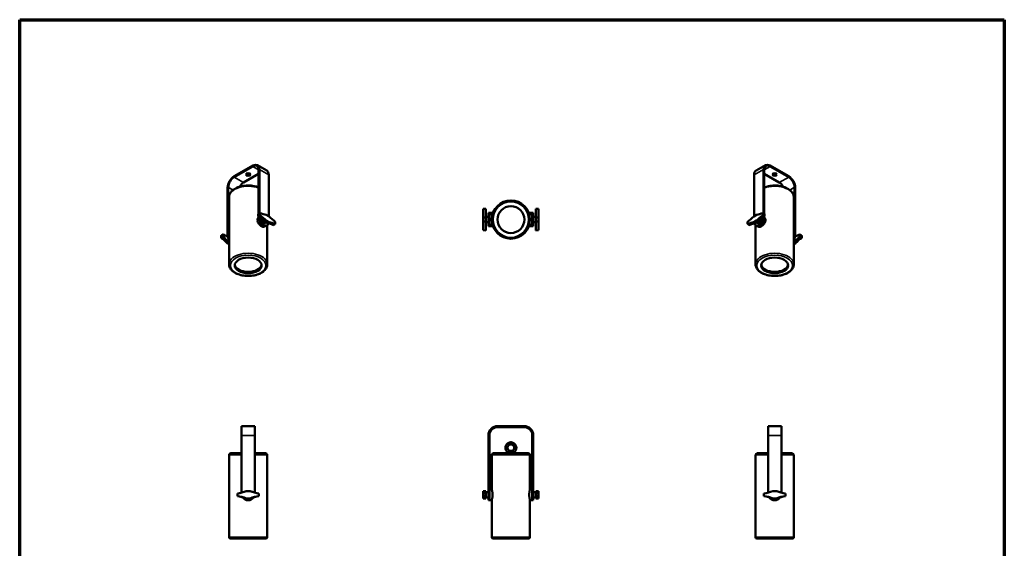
# Model space of a CAD drawing. Header units: millimetres. Extents: x 20 to 2980, y 20 to 2980.
# Tile 4 of 4: x 20 to 2980, y 1392 to 2980. Entities that reach past the tile are written whole.
import ezdxf

# ---------------------------------------------------------------- set-up
doc = ezdxf.new("R2010")
doc.units = ezdxf.units.MM
for name, color, linetype, lineweight in [('Border (ISO)', 7, 'Continuous', 70), ('Visible (ISO)', 7, 'Continuous', 50), ('Visible Narrow (ISO)', 7, 'Continuous', 35)]:
    doc.layers.add(name, color=color, linetype=linetype, lineweight=lineweight)

# ---------------------------------------------------------------- blocks, each defined once
blk = doc.blocks.new('Borders Chauvet')
at = {"layer": 'Border (ISO)'}
for p, q in [((20, 2980), (2980, 2980)), ((20, 20), (20, 2980)), ((2980, 2980), (2980, 20))]:
    blk.add_line(p, q, dxfattribs=at)

msp = doc.modelspace()

# ---------------------------------------------------------------- linework, layer by layer
at = {"layer": 'Visible (ISO)'}
for p, q in [((720.7, 2542), (664.8, 2509.7)), ((720.7, 2539.5), (664.8, 2507.3)), ((738.4, 2517.1), (693.1, 2490.9)), ((763, 2527), (734.7, 2543.3)), ((738.4, 2529.3), (738.4, 2397)), ((740.5, 2530.5), (740.5, 2398)), ((2262, 2543.3), (2233.7, 2527)), ((2256.2, 2530.5), (2256.2, 2398)), ((2258.3, 2529.3), (2258.3, 2397)), ((2303.5, 2490.9), (2258.3, 2517.1)), ((2331.8, 2509.7), (2276, 2542)), ((2331.8, 2507.3), (2276, 2539.5)), ((768.8, 2514.2), (768.8, 2389.8)), ((2227.9, 2514.2), (2227.9, 2389.8)), ((645, 2475.4), (645, 2332.5)), ((647.1, 2476.6), (647.1, 2333.8)), ((2349.5, 2476.6), (2349.5, 2333.8)), ((2351.6, 2475.4), (2351.6, 2332.5)), ((649.4, 2446.7), (649.4, 2245.3)), ((2347.2, 2446.7), (2347.2, 2245.3)), ((742.7, 2393), (742.7, 2399.1)), ((1421.1, 2412.3), (1413.8, 2412.1)), ((1413.8, 2385.7), (1413.8, 2412)), ((1421.1, 2412.3), (1421.1, 2385.8)), ((1429.1, 2359.8), (1429.1, 2399.8)), ((1432.1, 2399.8), (1429.1, 2399.8)), ((1432.1, 2399.8), (1442.7, 2399.8)), ((1432.1, 2399.8), (1432.1, 2359.8)), ((1561.1, 2399.8), (1550.5, 2399.8)), ((1561.1, 2359.8), (1561.1, 2399.8)), ((1561.1, 2399.8), (1564.1, 2399.8)), ((1564.1, 2399.8), (1564.1, 2359.8)), ((1579.5, 2412.1), (1572.1, 2412.3)), ((1572.1, 2385.8), (1572.1, 2412.3)), ((1579.5, 2412.1), (1579.5, 2385.8)), ((2254, 2399.1), (2254, 2393)), ((737.3, 2389.9), (737.3, 2396.4)), ((738.4, 2389.1), (738.4, 2386.4)), ((756, 2373.4), (761.3, 2376.5)), ((764.5, 2368.5), (756, 2373.4)), ((758.4, 2369.9), (760.3, 2370.9)), ((769.7, 2389.2), (761.3, 2394.1)), ((761.3, 2376.5), (769.7, 2371.7)), ((764.5, 2368.5), (769.7, 2371.7)), ((788.3, 2372.8), (788.3, 2366.6)), ((1421.1, 2385.8), (1413.8, 2385.8)), ((1413.8, 2373.9), (1413.8, 2385.8)), ((1421.1, 2373.8), (1413.8, 2373.9)), ((1413.8, 2347.6), (1413.8, 2373.9)), ((1429.1, 2387.6), (1421.1, 2387.8)), ((1421.1, 2385.8), (1421.1, 2373.8)), ((1421.1, 2373.8), (1421.1, 2347.3)), ((1429.1, 2372.1), (1421.1, 2371.8)), ((1432.1, 2396.1), (1441.5, 2396.1)), ((1551.8, 2396.1), (1561.1, 2396.1)), ((1564.1, 2387.6), (1572.1, 2387.8)), ((1564.1, 2372.1), (1572.1, 2371.8)), ((1572.1, 2385.8), (1579.5, 2385.8)), ((1572.1, 2373.8), (1572.1, 2385.8)), ((1572.1, 2373.8), (1579.5, 2373.9)), ((1572.1, 2347.3), (1572.1, 2373.8)), ((1579.5, 2385.8), (1579.5, 2373.9)), ((1579.5, 2373.9), (1579.5, 2347.6)), ((2208.4, 2366.6), (2208.4, 2372.8)), ((2235.4, 2394.1), (2226.9, 2389.2)), ((2226.9, 2371.7), (2235.4, 2376.5)), ((2232.1, 2368.5), (2226.9, 2371.7)), ((2240.6, 2373.4), (2232.1, 2368.5)), ((2240.6, 2373.4), (2235.4, 2376.5)), ((2238.2, 2369.9), (2236.3, 2370.9)), ((2258.3, 2389.1), (2258.3, 2386.4)), ((2259.3, 2396.4), (2259.3, 2389.9)), ((754.8, 2358), (758.3, 2360)), ((762.5, 2360.9), (764.6, 2362.2)), ((764.4, 2362), (764.4, 2245.3)), ((1413.8, 2347.6), (1421.1, 2347.3)), ((1432.1, 2359.8), (1429.1, 2359.8)), ((1432.1, 2363.6), (1441.5, 2363.6)), ((1432.1, 2359.8), (1442.7, 2359.8)), ((1561.1, 2359.8), (1550.5, 2359.8)), ((1551.8, 2363.6), (1561.1, 2363.6)), ((1561.1, 2359.8), (1564.1, 2359.8)), ((1572.1, 2347.3), (1579.5, 2347.6)), ((2234.1, 2360.9), (2232, 2362.2)), ((2232.2, 2362), (2232.2, 2245.3)), ((2238.3, 2360), (2241.8, 2358)), ((625.5, 2331.5), (625.5, 2325.3)), ((630.5, 2334.8), (630.5, 2328.2)), ((649.3, 2311.7), (644.1, 2308.9)), ((649.4, 2305.8), (644.1, 2308.9)), ((649.3, 2311.7), (649.4, 2311.6)), ((2347.2, 2311.6), (2347.4, 2311.7)), ((2352.5, 2308.9), (2347.2, 2305.8)), ((2347.4, 2311.7), (2352.5, 2308.9)), ((2366.1, 2328.2), (2366.1, 2334.8)), ((2371.1, 2325.3), (2371.1, 2331.5)), ((726.9, 1759.7), (686.9, 1759.7)), ((686.9, 1759.7), (686.9, 1731.7)), ((726.9, 1759.7), (726.9, 1731.7)), ((1536.1, 1759.7), (1457.1, 1759.7)), ((1536.1, 1756.7), (1457.1, 1756.7)), ((2309.7, 1759.7), (2269.7, 1759.7)), ((2269.7, 1759.7), (2269.7, 1731.7)), ((2309.7, 1759.7), (2309.7, 1731.7)), ((686.9, 1731.7), (686.9, 1559.8)), ((726.9, 1731.7), (726.9, 1559.8)), ((1429.1, 1731.7), (1429.1, 1556.7)), ((1432.1, 1731.7), (1432.1, 1556.7)), ((1561.1, 1731.7), (1561.1, 1556.7)), ((1564.1, 1731.7), (1564.1, 1556.7)), ((2269.7, 1731.7), (2269.7, 1559.8)), ((2309.7, 1731.7), (2309.7, 1559.8)), ((649.4, 1672.8), (649.4, 1426.1)), ((654.4, 1677.8), (686.9, 1677.8)), ((726.9, 1677.8), (759.4, 1677.8)), ((764.4, 1672.8), (764.4, 1426.1)), ((1439.1, 1672.8), (1439.1, 1569.4)), ((1444.1, 1677.8), (1549.1, 1677.8)), ((1489, 1677.8), (1489, 1680.1)), ((1489.7, 1683.5), (1503.6, 1683.5)), ((1495, 1685.5), (1493.9, 1685.2)), ((1498.3, 1685.5), (1495, 1685.5)), ((1498.3, 1685.5), (1499.4, 1685.2)), ((1504.3, 1677.8), (1504.3, 1680.1)), ((1554.1, 1672.8), (1554.1, 1569.4)), ((2232.2, 1672.8), (2232.2, 1426.1)), ((2237.2, 1677.8), (2269.7, 1677.8)), ((2309.7, 1677.8), (2342.2, 1677.8)), ((2347.2, 1672.8), (2347.2, 1426.1)), ((1432.1, 1569.4), (1439.1, 1569.4)), ((1554.1, 1569.4), (1561.1, 1569.4)), ((674.4, 1549.2), (674.4, 1557.2)), ((674.6, 1549.4), (674.6, 1557)), ((700.9, 1564.2), (712.9, 1564.2)), ((700.9, 1564.2), (700.9, 1563.9)), ((712.8, 1563.9), (700.9, 1563.9)), ((700.9, 1542.4), (712.8, 1542.4)), ((700.9, 1542.2), (700.9, 1542.4)), ((712.9, 1542.2), (700.9, 1542.2)), ((712.8, 1563.9), (712.9, 1564.2)), ((712.9, 1542.2), (712.8, 1542.4)), ((739.1, 1557), (739.1, 1549.4)), ((739.4, 1557.2), (739.4, 1549.2)), ((1413.8, 1563.9), (1421.1, 1564.2)), ((1413.8, 1557), (1413.8, 1563.9)), ((1413.8, 1557), (1413.8, 1549.4)), ((1413.8, 1542.4), (1413.8, 1549.4)), ((1421.1, 1542.2), (1413.8, 1542.4)), ((1421.1, 1564.2), (1421.1, 1557.2)), ((1429.1, 1560.9), (1421.1, 1561.2)), ((1421.1, 1557.2), (1421.1, 1549.2)), ((1421.1, 1549.2), (1421.1, 1542.2)), ((1429.1, 1545.5), (1421.1, 1545.2)), ((1429.1, 1536.7), (1429.1, 1556.7)), ((1432.1, 1556.7), (1432.1, 1536.7)), ((1561.1, 1536.7), (1561.1, 1556.7)), ((1564.1, 1560.9), (1572.1, 1561.2)), ((1564.1, 1556.7), (1564.1, 1536.7)), ((1564.1, 1545.5), (1572.1, 1545.2)), ((1572.1, 1564.2), (1579.5, 1563.9)), ((1572.1, 1557.2), (1572.1, 1564.2)), ((1572.1, 1549.2), (1572.1, 1557.2)), ((1572.1, 1542.2), (1572.1, 1549.2)), ((1572.1, 1542.2), (1579.5, 1542.4)), ((1579.5, 1563.9), (1579.5, 1557)), ((1579.5, 1549.4), (1579.5, 1557)), ((1579.5, 1549.4), (1579.5, 1542.4)), ((2257.2, 1549.2), (2257.2, 1557.2)), ((2257.5, 1549.4), (2257.5, 1557)), ((2283.7, 1564.2), (2295.7, 1564.2)), ((2283.7, 1564.2), (2283.8, 1563.9)), ((2283.7, 1542.2), (2283.8, 1542.4)), ((2295.7, 1542.2), (2283.7, 1542.2)), ((2295.7, 1563.9), (2283.8, 1563.9)), ((2283.8, 1542.4), (2295.7, 1542.4)), ((2295.7, 1563.9), (2295.7, 1564.2)), ((2295.7, 1542.2), (2295.7, 1542.4)), ((2322, 1557), (2322, 1549.4)), ((2322.2, 1557.2), (2322.2, 1549.2)), ((1432.1, 1536.7), (1429.1, 1536.7)), ((1432.1, 1537), (1439.1, 1537)), ((1439.1, 1537), (1439.1, 1426.1)), ((1554.1, 1537), (1561.1, 1537)), ((1554.1, 1537), (1554.1, 1426.1)), ((1561.1, 1536.7), (1564.1, 1536.7)), ((760.4, 1422.1), (653.4, 1422.1)), ((1550.1, 1422.1), (1443.1, 1422.1)), ((2343.2, 1422.1), (2236.2, 1422.1))]:
    msp.add_line(p, q, dxfattribs=at)
for radius in [57.5, 40.5]:
    msp.add_circle((1496.6, 2379.8), radius, dxfattribs=at)
for centre, radius, start, end in [((1457.1, 1731.7), 28, 90, 180), ((1457.1, 1731.7), 25, 90, 180), ((1536.1, 1731.7), 28, 0, 90), ((1536.1, 1731.7), 25, 0, 90), ((654.4, 1672.8), 5, 90, 180), ((759.4, 1672.8), 5, 0, 90), ((1444.1, 1672.8), 5, 90, 180), ((1549.1, 1672.8), 5, 0, 90), ((2237.2, 1672.8), 5, 90, 180), ((2342.2, 1672.8), 5, 0, 90), ((649.5, 1705.1), 150, 279.5547, 290.0388), ((649.5, 1401.3), 150, 69.9612, 80.4453), ((649.5, 1705.1), 150.3, 279.6375, 290.0215), ((649.5, 1401.3), 150.3, 69.9785, 80.3625), ((706.9, 1556.7), 20, 213.5567, 326.4433), ((764.3, 1705.1), 150.3, 249.9785, 260.3625), ((764.3, 1401.3), 150.3, 99.6375, 110.0215), ((764.3, 1705.1), 150, 249.9612, 260.4453), ((764.3, 1401.3), 150, 99.5547, 110.0388), ((2232.3, 1705.1), 150, 279.5547, 290.0388), ((2232.3, 1401.3), 150, 69.9612, 80.4453), ((2232.3, 1705.1), 150.3, 279.6375, 290.0215), ((2232.3, 1401.3), 150.3, 69.9785, 80.3625), ((2289.7, 1556.7), 20, 213.5567, 326.4433), ((2347.1, 1705.1), 150, 249.9612, 260.4453), ((2347.1, 1705.1), 150.3, 249.9785, 260.3625), ((2347.1, 1401.3), 150.3, 99.6375, 110.0215), ((2347.1, 1401.3), 150, 99.5547, 110.0388), ((653.4, 1426.1), 4, 180, 270), ((760.4, 1426.1), 4, 270, 0), ((1443.1, 1426.1), 4, 180, 270), ((1550.1, 1426.1), 4, 270, 0), ((2236.2, 1426.1), 4, 180, 270), ((2343.2, 1426.1), 4, 270, 0)]:
    msp.add_arc(centre, radius, start, end, dxfattribs=at)
for centre, major_axis, start_param, end_param in [((2276, 2519.1), (-14, 24.2), 5.497787, 7.068583), ((706.9, 2517.7), (-6.5, 0), 0.332447, 2.809146), ((720.7, 2519.1), (14, 24.2), 5.497787, 7.068583), ((720.7, 2519.1), (12.5, 21.7), 5.497787, 7.068583), ((749, 2502.8), (14, 24.2), 5.497787, 6.283185), ((2247.7, 2502.8), (-14, 24.2), 0, 0.785398), ((2276, 2519.1), (-12.5, 21.7), 5.497787, 7.068583), ((2289.7, 2517.7), (-6.5, 0), 0.332447, 2.809146), ((664.8, 2486.8), (14, 24.2), 0.785398, 2.356194), ((664.8, 2486.8), (12.5, 21.7), 0.785398, 2.356194), ((693.1, 2470.5), (12.5, 21.7), 0.785398, 1.544109), ((2303.5, 2470.5), (-12.5, 21.7), 4.739077, 5.497787), ((2331.8, 2486.8), (-14, 24.2), 3.926991, 5.497787), ((2331.8, 2486.8), (-12.5, 21.7), 3.926991, 5.497787), ((724.9, 2530.4), (-75.1, 130.1), 2.524401, 2.705635), ((2271.7, 2530.4), (-75.1, -130.1), 0.435957, 0.617191), ((719.7, 2279.3), (-75, 129.9), 5.148044, 5.331026), ((752.5, 2378.3), (10, -17.3), 3.926991, 6.283185), ((754.6, 2379.5), (10, -17.3), 3.94343, 6.835085), ((724.9, 2282.3), (75.1, -130.1), 2.006754, 2.187987), ((754.6, 2376.6), (3.86, -6.69), 3.904466, 6.25849), ((800.9, 2232.4), (-75, 129.9), 5.664549, 5.84753), ((806.1, 2483.5), (-75.1, 130.1), 2.006754, 2.187987), ((806.1, 2235.4), (75.1, -130.1), 2.524401, 2.705635), ((2190.6, 2483.5), (-75.1, -130.1), 0.953605, 1.134839), ((2190.6, 2235.4), (75.1, 130.1), 0.435957, 0.617191), ((2195.8, 2232.4), (-75, -129.9), 3.577248, 3.760229), ((2242, 2379.5), (-10, -17.3), 5.731285, 8.622941), ((2244.1, 2378.3), (-10, -17.3), 0, 2.356194), ((2271.7, 2282.3), (75.1, 130.1), 0.953605, 1.134839), ((2242, 2376.6), (-3.86, -6.69), 0.024695, 2.378719), ((2276.9, 2279.3), (-75, -129.9), 4.093752, 4.276734), ((607.7, 2214.6), (-75.1, 130.1), 5.148346, 5.32958), ((612.9, 2465.7), (-75, 129.9), 2.522956, 2.664767), ((612.9, 2217.6), (75, -129.9), 2.006452, 2.189433), ((659.2, 2324.4), (10, -17.3), 3.926991, 4.735104), ((661.3, 2325.6), (-10, 17.3), 0.785398, 1.357317), ((653.5, 2318.2), (-4, 6.93), 0.85079, 1.542019), ((2335.3, 2325.6), (-10, -17.3), 1.784276, 2.356194), ((2337.5, 2324.4), (10, 17.3), 4.689674, 5.497787), ((2343.1, 2318.2), (-4, -6.93), 1.599574, 2.290802), ((2383.7, 2217.6), (75, 129.9), 0.95216, 1.135141), ((2383.7, 2465.7), (-75, -129.9), 0.476826, 0.618637), ((2388.9, 2214.6), (-75.1, -130.1), 4.095198, 4.276432), ((706.9, 2246.1), (40.5, 0), 3.229001, 6.195777), ((2289.7, 2246.1), (40.5, 0), 3.229001, 6.195777)]:
    msp.add_ellipse(centre, major_axis=major_axis, ratio=0.57735, start_param=start_param, end_param=end_param, dxfattribs=at)
for centre, major_axis in [((706.9, 2515.2), (-6.5, 0)), ((2289.7, 2515.2), (6.5, 0)), ((706.9, 2242), (40.5, 0)), ((2289.7, 2242), (40.5, 0))]:
    msp.add_ellipse(centre, major_axis=major_axis, ratio=0.57735, dxfattribs=at)
for points, knots in [([(649.4, 2446.7), (649.4, 2450.3), (650.3, 2453.8), (653.6, 2460.7), (656.2, 2463.9), (662.9, 2470), (667.3, 2472.8), (677.1, 2477.3), (682.7, 2479), (694.4, 2481.4), (700.5, 2482), (712.8, 2482), (718.9, 2481.5), (729.5, 2479.4), (734.1, 2478.1), (738.4, 2476.4)], [2.356194, 2.356194, 2.356194, 2.356194, 2.630841, 2.630841, 2.927649, 2.927649, 3.255745, 3.255745, 3.590578, 3.590578, 3.92317, 3.92317, 4.254582, 4.254582, 4.526685, 4.526685, 4.526685, 4.526685]), ([(2258.3, 2476.4), (2262.4, 2478), (2266.8, 2479.3), (2277.3, 2481.4), (2283.4, 2482), (2295.6, 2482), (2301.8, 2481.5), (2313.4, 2479.2), (2319, 2477.5), (2329, 2473), (2333.5, 2470.2), (2340.7, 2463.8), (2343.5, 2460.1), (2346.5, 2453.1), (2347.2, 2449.9), (2347.2, 2446.7)], [1.756501, 1.756501, 1.756501, 1.756501, 2.019782, 2.019782, 2.352373, 2.352373, 2.683785, 2.683785, 3.016318, 3.016318, 3.351118, 3.351118, 3.679473, 3.679473, 3.926991, 3.926991, 3.926991, 3.926991]), ([(734.4, 2378.2), (734.4, 2379), (734.5, 2379.9), (734.9, 2381.5), (735.2, 2382.2), (735.9, 2383.6), (736.4, 2384.2), (737.4, 2385.2), (737.8, 2385.6), (738.4, 2386)], [0, 0, 0, 0, 0.307328, 0.307328, 0.614656, 0.614656, 0.921984, 0.921984, 1.185377, 1.185377, 1.185377, 1.185377]), ([(754.8, 2358), (754.4, 2357.8), (754, 2357.6), (752.9, 2357.5), (752.3, 2357.5), (751.1, 2357.7), (750.4, 2357.9), (749, 2358.5), (748.3, 2358.9), (746.8, 2359.7), (746.1, 2360.2), (744.5, 2361.4), (743.7, 2362), (742.1, 2363.4), (741.4, 2364.2), (739.9, 2365.7), (739.2, 2366.6), (738, 2368.2), (737.4, 2369.1), (736.4, 2370.9), (735.9, 2371.8), (735.2, 2373.7), (734.9, 2374.6), (734.5, 2376.5), (734.4, 2377.4), (734.4, 2378.2)], [6.145994, 6.145994, 6.145994, 6.145994, 6.453251, 6.453251, 6.760508, 6.760508, 7.067766, 7.067766, 7.375023, 7.375023, 7.68228, 7.68228, 7.989537, 7.989537, 8.296794, 8.296794, 8.604052, 8.604052, 8.91138, 8.91138, 9.218708, 9.218708, 9.526036, 9.526036, 9.833364, 9.833364, 9.833364, 9.833364]), ([(2262.2, 2378.2), (2262.2, 2377.4), (2262.1, 2376.5), (2261.7, 2374.6), (2261.4, 2373.7), (2260.7, 2371.8), (2260.2, 2370.9), (2259.2, 2369.1), (2258.6, 2368.2), (2257.4, 2366.6), (2256.7, 2365.7), (2255.3, 2364.2), (2254.5, 2363.4), (2252.9, 2362), (2252.1, 2361.4), (2250.6, 2360.2), (2249.8, 2359.7), (2248.4, 2358.9), (2247.6, 2358.5), (2246.2, 2357.9), (2245.5, 2357.7), (2244.3, 2357.5), (2243.7, 2357.5), (2242.7, 2357.6), (2242.2, 2357.8), (2241.8, 2358)], [0, 0, 0, 0, 0.307328, 0.307328, 0.614656, 0.614656, 0.921984, 0.921984, 1.229312, 1.229312, 1.536569, 1.536569, 1.843827, 1.843827, 2.151084, 2.151084, 2.458341, 2.458341, 2.765598, 2.765598, 3.072855, 3.072855, 3.380113, 3.380113, 3.68737, 3.68737, 3.68737, 3.68737]), ([(2258.3, 2386), (2258.8, 2385.6), (2259.3, 2385.2), (2260.2, 2384.2), (2260.7, 2383.6), (2261.4, 2382.2), (2261.7, 2381.5), (2262.1, 2379.9), (2262.2, 2379), (2262.2, 2378.2)], [8.647987, 8.647987, 8.647987, 8.647987, 8.91138, 8.91138, 9.218708, 9.218708, 9.526036, 9.526036, 9.833364, 9.833364, 9.833364, 9.833364]), ([(649.4, 2245.3), (649.4, 2241.7), (650.3, 2238.2), (653.7, 2231.4), (656.3, 2228.1), (663.2, 2222.1), (667.6, 2219.4), (677.5, 2215), (683.1, 2213.3), (694.8, 2211), (700.9, 2210.4), (713.2, 2210.4), (719.3, 2211), (730.9, 2213.3), (736.5, 2215), (746.4, 2219.5), (750.8, 2222.3), (757.9, 2228.6), (760.7, 2232.1), (763.7, 2239), (764.4, 2242.1), (764.4, 2245.3)], [3.926991, 3.926991, 3.926991, 3.926991, 4.209263, 4.209263, 4.511569, 4.511569, 4.838997, 4.838997, 5.170781, 5.170781, 5.500688, 5.500688, 5.829701, 5.829701, 6.159634, 6.159634, 6.491428, 6.491428, 6.818534, 6.818534, 7.068583, 7.068583, 7.068583, 7.068583]), ([(2232.2, 2245.3), (2232.2, 2241.7), (2233.1, 2238.2), (2236.6, 2231.4), (2239.2, 2228.1), (2246.1, 2222.1), (2250.4, 2219.4), (2260.3, 2215), (2265.9, 2213.3), (2277.6, 2211), (2283.8, 2210.4), (2296, 2210.4), (2302.1, 2211), (2313.8, 2213.3), (2319.3, 2215), (2329.2, 2219.5), (2333.6, 2222.3), (2340.8, 2228.6), (2343.5, 2232.1), (2346.5, 2239), (2347.2, 2242.1), (2347.2, 2245.3)], [5.497787, 5.497787, 5.497787, 5.497787, 5.780059, 5.780059, 6.082365, 6.082365, 6.409793, 6.409793, 6.741577, 6.741577, 7.071485, 7.071485, 7.400497, 7.400497, 7.73043, 7.73043, 8.062224, 8.062224, 8.38933, 8.38933, 8.63938, 8.63938, 8.63938, 8.63938]), ([(1489, 1680.1), (1488.8, 1680.2), (1487.9, 1680.7), (1486.3, 1681.8), (1484.5, 1683.4), (1483, 1685.3), (1481.7, 1687.4), (1480.8, 1689.7), (1480.3, 1692.1), (1480.1, 1693.7), (1480.1, 1694.5)], [0.6539455, 0.6539455, 0.6539455, 0.6539455, 0.6666667, 0.7142857, 0.7619048, 0.8095238, 0.8571429, 0.9047619, 0.952381, 1, 1, 1, 1]), ([(1493.9, 1685.2), (1493.6, 1685.3), (1492.8, 1685.5), (1491.6, 1686.1), (1490.3, 1686.9), (1489.2, 1687.9), (1488.3, 1689), (1487.6, 1690.3), (1487, 1691.7), (1486.7, 1693.1), (1486.6, 1694.1), (1486.6, 1694.5)], [0.5885583, 0.5885583, 0.5885583, 0.5885583, 0.6190476, 0.6666667, 0.7142857, 0.7619048, 0.8095238, 0.8571429, 0.9047619, 0.952381, 1, 1, 1, 1]), ([(1506.6, 1694.5), (1506.6, 1694.1), (1506.6, 1693.1), (1506.2, 1691.7), (1505.7, 1690.3), (1504.9, 1689), (1504, 1687.9), (1502.9, 1686.9), (1501.7, 1686.1), (1500.5, 1685.5), (1499.7, 1685.3), (1499.4, 1685.2)], [0, 0, 0, 0, 0.115737, 0.231474, 0.347211, 0.462948, 0.578685, 0.694422, 0.810159, 0.925896, 1, 1, 1, 1]), ([(1513.1, 1694.5), (1513.1, 1693.7), (1513, 1692.1), (1512.4, 1689.7), (1511.5, 1687.4), (1510.3, 1685.3), (1508.7, 1683.4), (1506.9, 1681.8), (1505.4, 1680.7), (1504.5, 1680.2), (1504.3, 1680.1)], [0, 0, 0, 0, 0.137606, 0.275211, 0.412817, 0.550422, 0.688028, 0.825634, 0.963239, 1, 1, 1, 1]), ([(1489, 1680.1), (1489, 1680.1), (1489, 1680.2), (1489.1, 1680.4), (1489.1, 1680.5), (1489.3, 1680.9), (1489.4, 1681.2), (1489.5, 1681.7), (1489.6, 1682), (1489.7, 1682.8), (1489.7, 1683.2), (1489.7, 1683.5)], [-0.8245874, -0.8245874, -0.8245874, -0.8245874, -0.6406828, -0.6406828, -0.4564138, -0.4564138, -0.2398483, -0.2398483, -0.1094375, -0.1094375, -0.000001, -0.000001, -0.000001, -0.000001]), ([(1493.9, 1685.2), (1493.9, 1685.2), (1493.8, 1685.2), (1493.8, 1685.1), (1493.7, 1685.1), (1493.5, 1684.9), (1493.3, 1684.8), (1492.6, 1684.5), (1492.1, 1684.3), (1491.4, 1684.1), (1491, 1684), (1490.4, 1683.7), (1490, 1683.6), (1489.7, 1683.5)], [0.000001, 0.000001, 0.000001, 0.000001, 0.0607559, 0.0607559, 0.1260255, 0.1260255, 0.2184778, 0.2184778, 0.3089656, 0.3089656, 0.3678887, 0.3678887, 0.4261881, 0.4261881, 0.4261881, 0.4261881]), ([(1503.6, 1683.5), (1503.1, 1683.7), (1502.6, 1683.8), (1501.7, 1684.1), (1501.3, 1684.3), (1500.6, 1684.5), (1500.2, 1684.7), (1499.8, 1684.9), (1499.7, 1685), (1499.5, 1685.1), (1499.5, 1685.1), (1499.4, 1685.2), (1499.4, 1685.2), (1499.4, 1685.2)], [0.000001, 0.000001, 0.000001, 0.000001, 0.1442456, 0.1442456, 0.285153, 0.285153, 0.3941745, 0.3941745, 0.4440303, 0.4440303, 0.4785987, 0.4785987, 0.5124759, 0.5124759, 0.5124759, 0.5124759]), ([(1503.6, 1683.5), (1503.5, 1683.2), (1503.6, 1682.8), (1503.7, 1682), (1503.7, 1681.7), (1503.9, 1681.2), (1504, 1680.9), (1504.1, 1680.5), (1504.2, 1680.4), (1504.3, 1680.2), (1504.3, 1680.1), (1504.3, 1680.1)], [-0.5007134, -0.5007134, -0.5007134, -0.5007134, -0.4213638, -0.4213638, -0.3279547, -0.3279547, -0.1942602, -0.1942602, -0.0970518, -0.0970518, -0.000001, -0.000001, -0.000001, -0.000001]), ([(1439.1, 1569.4), (1439.1, 1569.4), (1439.2, 1569.3), (1439.3, 1568.9), (1439.4, 1568.6), (1439.6, 1567.7), (1439.7, 1567.2), (1440, 1566), (1440.1, 1565.4), (1440.4, 1563.9), (1440.6, 1563.1), (1440.9, 1561.4), (1441, 1560.4), (1441.2, 1558.4), (1441.3, 1557.4), (1441.4, 1555.3), (1441.5, 1554.2), (1441.5, 1553.2)], [7.375023, 7.375023, 7.375023, 7.375023, 7.68228, 7.68228, 7.989537, 7.989537, 8.296794, 8.296794, 8.604052, 8.604052, 8.91138, 8.91138, 9.218708, 9.218708, 9.526036, 9.526036, 9.833364, 9.833364, 9.833364, 9.833364]), ([(1551.8, 1553.2), (1551.8, 1554.2), (1551.8, 1555.3), (1551.9, 1557.4), (1552, 1558.4), (1552.3, 1560.4), (1552.4, 1561.4), (1552.7, 1563.1), (1552.8, 1563.9), (1553.1, 1565.4), (1553.3, 1566), (1553.5, 1567.2), (1553.7, 1567.7), (1553.9, 1568.6), (1554, 1568.9), (1554.1, 1569.3), (1554.1, 1569.4), (1554.1, 1569.4)], [0, 0, 0, 0, 0.307328, 0.307328, 0.614656, 0.614656, 0.921984, 0.921984, 1.229312, 1.229312, 1.536569, 1.536569, 1.843827, 1.843827, 2.151084, 2.151084, 2.458341, 2.458341, 2.458341, 2.458341]), ([(1441.5, 1553.2), (1441.5, 1552.2), (1441.4, 1551.1), (1441.3, 1549), (1441.2, 1548), (1441, 1546), (1440.9, 1545), (1440.6, 1543.2), (1440.4, 1542.4), (1440.1, 1541), (1440, 1540.3), (1439.7, 1539.1), (1439.6, 1538.6), (1439.4, 1537.8), (1439.3, 1537.5), (1439.2, 1537.1), (1439.1, 1537), (1439.1, 1537)], [0, 0, 0, 0, 0.307328, 0.307328, 0.614656, 0.614656, 0.921984, 0.921984, 1.229312, 1.229312, 1.536569, 1.536569, 1.843827, 1.843827, 2.151084, 2.151084, 2.458341, 2.458341, 2.458341, 2.458341]), ([(1554.1, 1537), (1554.1, 1537), (1554.1, 1537.1), (1554, 1537.5), (1553.9, 1537.8), (1553.7, 1538.6), (1553.5, 1539.1), (1553.3, 1540.3), (1553.1, 1541), (1552.8, 1542.4), (1552.7, 1543.2), (1552.4, 1545), (1552.3, 1546), (1552, 1548), (1551.9, 1549), (1551.8, 1551.1), (1551.8, 1552.2), (1551.8, 1553.2)], [7.375023, 7.375023, 7.375023, 7.375023, 7.68228, 7.68228, 7.989537, 7.989537, 8.296794, 8.296794, 8.604052, 8.604052, 8.91138, 8.91138, 9.218708, 9.218708, 9.526036, 9.526036, 9.833364, 9.833364, 9.833364, 9.833364])]:
    msp.add_open_spline(points, degree=3, knots=knots, dxfattribs=at)
for points, degree in [([(742.7, 2399.1), (740, 2397.8), (737.3, 2396.4)], 2), ([(742.7, 2393), (740, 2391.4), (737.3, 2389.9)], 2), ([(2259.3, 2389.9), (2256.6, 2391.4), (2254, 2393)], 2), ([(783.3, 2363.3), (785.8, 2365), (788.3, 2366.6)], 2), ([(2208.4, 2366.6), (2210.9, 2365), (2213.4, 2363.3)], 2), ([(630.5, 2328.2), (628, 2326.8), (625.5, 2325.3)], 2), ([(2371.1, 2331.5), (2368.6, 2333.1), (2366.1, 2334.8)], 2), ([(2371.1, 2325.3), (2368.6, 2326.8), (2366.1, 2328.2)], 2), ([(1480.1, 1694.5), (1480.1, 1695.4), (1480.3, 1697), (1480.8, 1699.4), (1481.7, 1701.6), (1483, 1703.7), (1484.5, 1705.7), (1486.3, 1707.3), (1488.4, 1708.7), (1490.6, 1709.7), (1493, 1710.4), (1495.4, 1710.8), (1497.9, 1710.8), (1500.3, 1710.4), (1502.7, 1709.7), (1504.9, 1708.7), (1506.9, 1707.3), (1508.7, 1705.7), (1510.3, 1703.7), (1511.5, 1701.6), (1512.4, 1699.4), (1513, 1697), (1513.1, 1695.4), (1513.1, 1694.5)], 3), ([(1486.6, 1694.5), (1486.6, 1695), (1486.7, 1696), (1487, 1697.4), (1487.6, 1698.8), (1488.3, 1700), (1489.2, 1701.2), (1490.3, 1702.2), (1491.6, 1703), (1492.9, 1703.6), (1494.4, 1704.1), (1495.9, 1704.3), (1497.4, 1704.3), (1498.9, 1704.1), (1500.3, 1703.6), (1501.7, 1703), (1502.9, 1702.2), (1504, 1701.2), (1504.9, 1700), (1505.7, 1698.8), (1506.2, 1697.4), (1506.6, 1696), (1506.6, 1695), (1506.6, 1694.5)], 3), ([(674.6, 1557), (674.5, 1557.1), (674.4, 1557.2)], 2), ([(674.6, 1549.4), (674.5, 1549.3), (674.4, 1549.2)], 2), ([(739.4, 1549.2), (739.3, 1549.3), (739.1, 1549.4)], 2), ([(1421.1, 1549.2), (1417.5, 1549.3), (1413.8, 1549.4)], 2), ([(1579.5, 1557), (1575.8, 1557.1), (1572.1, 1557.2)], 2), ([(1579.5, 1549.4), (1575.8, 1549.3), (1572.1, 1549.2)], 2), ([(2257.5, 1557), (2257.4, 1557.1), (2257.2, 1557.2)], 2), ([(2257.5, 1549.4), (2257.4, 1549.3), (2257.2, 1549.2)], 2), ([(2322.2, 1549.2), (2322.1, 1549.3), (2322, 1549.4)], 2)]:
    msp.add_open_spline(points, degree=degree, dxfattribs=at)
for points in [[(2254, 2399.1), (2256.6, 2397.8), (2259.3, 2396.4)], [(625.5, 2331.5), (628, 2333.1), (630.5, 2334.8)], [(739.1, 1557), (739.3, 1557.1), (739.4, 1557.2)], [(1413.8, 1557), (1417.5, 1557.1), (1421.1, 1557.2)], [(2322, 1557), (2322.1, 1557.1), (2322.2, 1557.2)]]:
    msp.add_rational_spline(points, [1, 1.00000000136, 1], degree=2, dxfattribs=at)
at = {"layer": 'Visible Narrow (ISO)'}
for p, q in [((720.7, 2542), (720.7, 2539.5)), ((738.4, 2529.3), (720.7, 2539.5)), ((740.5, 2530.5), (738.4, 2529.3)), ((768.8, 2514.2), (740.5, 2530.5)), ((2256.2, 2530.5), (2227.9, 2514.2)), ((2256.2, 2530.5), (2258.3, 2529.3)), ((2276, 2539.5), (2258.3, 2529.3)), ((2276, 2542), (2276, 2539.5)), ((664.8, 2509.7), (664.8, 2507.3)), ((664.8, 2507.3), (693.1, 2490.9)), ((2303.5, 2490.9), (2331.8, 2507.3)), ((2331.8, 2509.7), (2331.8, 2507.3)), ((645, 2475.4), (647.1, 2476.6)), ((647.1, 2476.6), (661.3, 2468.5)), ((2335.3, 2468.5), (2349.5, 2476.6)), ((2351.6, 2475.4), (2349.5, 2476.6)), ((738.4, 2386.4), (740.3, 2387.5)), ((2258.3, 2386.4), (2256.3, 2387.5)), ((647.1, 2333.8), (645, 2332.5)), ((2349.5, 2333.8), (2351.6, 2332.5)), ((1457.1, 1759.7), (1457.1, 1756.7)), ((1536.1, 1759.7), (1536.1, 1756.7)), ((726.9, 1731.7), (686.9, 1731.7)), ((1429.1, 1731.7), (1432.1, 1731.7)), ((1564.1, 1731.7), (1561.1, 1731.7)), ((2309.7, 1731.7), (2269.7, 1731.7)), ((1480.1, 1694.5), (1486.6, 1694.5)), ((1513.1, 1694.5), (1506.6, 1694.5)), ((686.9, 1672.8), (649.4, 1672.8)), ((764.4, 1672.8), (726.9, 1672.8)), ((1554.1, 1672.8), (1439.1, 1672.8)), ((2269.7, 1672.8), (2232.2, 1672.8)), ((2347.2, 1672.8), (2309.7, 1672.8)), ((1432.1, 1556.7), (1429.1, 1556.7)), ((1561.1, 1556.7), (1564.1, 1556.7)), ((649.4, 1426.1), (764.4, 1426.1)), ((1439.1, 1426.1), (1554.1, 1426.1)), ((2232.2, 1426.1), (2347.2, 1426.1))]:
    msp.add_line(p, q, dxfattribs=at)
msp.add_circle((1496.6, 2379.8), 53.5, dxfattribs=at)
for centre, major_axis, start_param, end_param in [((706.9, 2446.7), (-57.5, 0), 4.133327, 6.283185), ((2289.7, 2446.7), (57.5, 0), 0, 2.149858), ((706.9, 2245.3), (57.5, 0), 0, 3.141593), ((2289.7, 2245.3), (57.5, 0), 0, 3.141593)]:
    msp.add_ellipse(centre, major_axis=major_axis, ratio=0.57735, start_param=start_param, end_param=end_param, dxfattribs=at)
for centre in [(706.9, 2242), (2289.7, 2242)]:
    msp.add_ellipse(centre, major_axis=(-53.5, 0), ratio=0.57735, dxfattribs=at)

# ---------------------------------------------------------------- block references
msp.add_blockref('Borders Chauvet', (0, 0))

doc.saveas('drawing.dxf')
